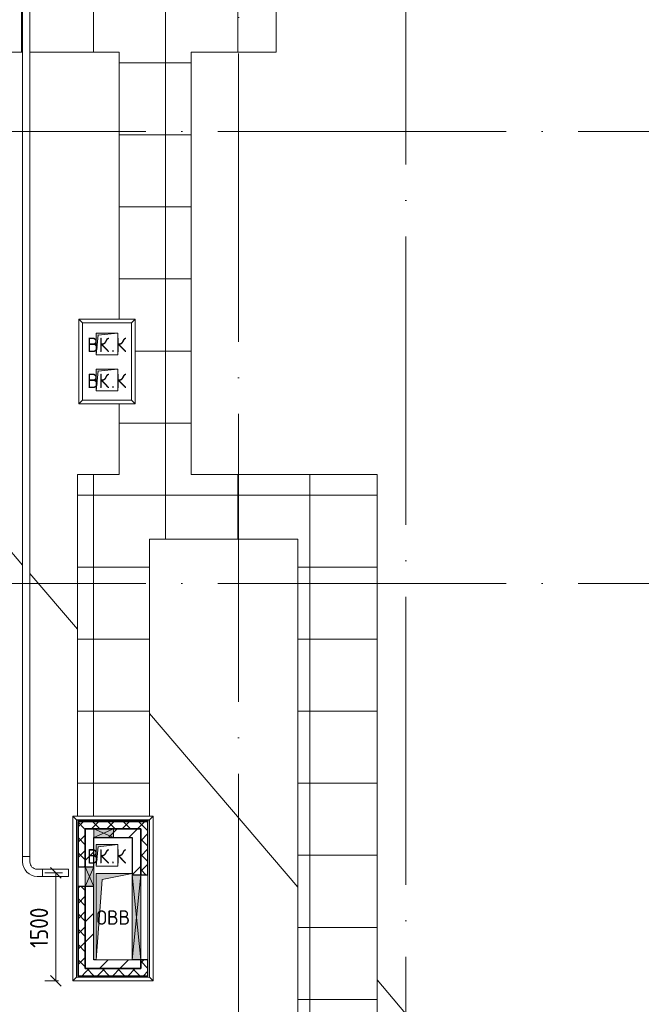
# Model space of a CAD drawing. Header units: millimetres. Extents: x -30540 to 150652, y -11730 to 123410.
# Tile 12 of 113: x -4026 to 4604, y 46933 to 60600. Entities that reach past the tile are written whole.
import ezdxf

# ---------------------------------------------------------------- set-up
doc = ezdxf.new("R2010")
doc.units = ezdxf.units.MM
doc.linetypes.add('ADSK_Линия сетки', pattern=[5000, 4000, -500, 0, -500])
for name, color, linetype, lineweight in [('A-____-____-DIMS', 7, 'Continuous', 9), ('A-____-____-DIMS-200', 7, 'Continuous', 9), ('A-____-NOTE-TEXT', 7, 'Continuous', 18), ('A-FLOR-____-OTLN', 7, 'Continuous', 18), ('A-GENM-____-OTLN', 7, 'Continuous', 18), ('A-GLAZ-____-MCUT', 7, 'Continuous', 9), ('A-GLAZ-____-OTLN', 7, 'Continuous', 18), ('A-ROOF-____-OTLN', 7, 'Continuous', 18), ('A-ROOF-____-PATT', 7, 'Continuous', 18), ('A-WALL-____-MCUT', 7, 'Continuous', 40), ('A-WALL-____-OTLN', 7, 'Continuous', 18), ('A-WALL-____-PATT', 7, 'Continuous', 40), ('E-CABL-TRAY-OTLN', 7, 'Continuous', 18), ('I-WALL-____-MCUT', 7, 'Continuous', 40), ('I-WALL-____-OTLN', 7, 'Continuous', 18), ('M-EQPM-____-OTLN', 7, 'Continuous', 18), ('S-GRID-____-OTLN', 7, 'Continuous', 9)]:
    doc.layers.add(name, color=color, linetype=linetype, lineweight=lineweight)
doc.styles.add('GOST Common', font='GOST_Common.ttf', dxfattribs={"height": 200})
doc.styles.add('GOST Common_2', font='GOST_Common.ttf', dxfattribs={"width": 0.9, "height": 250})
doc.dimstyles.new('ГОСТ_2_5_мм2', dxfattribs={"dimscale": 304.8, "dimtxt": 251.428749, "dimasz": 0.492126, "dimexe": 0.492126, "dimexo": 0.656168, "dimgap": 0.098425, "dimtad": 1, "dimdec": 0, "dimdsep": 46, "dimtxsty": 'GOST Common_2', "dimblk1": 'OBLIQUE', "dimblk2": 'OBLIQUE', "dimsah": 1, "dimcen": 0.09, "dimazin": 2, "dimtfac": 1, "dimtdec": 4, "dimtix": 1, "dimtmove": 0, "dimatfit": 3, "dimfxl": 1, "dimtvp": 1, "dimtolj": 1, "dimtzin": 0, "dimarcsym": 2})
pattern_1 = [(45, (0, 0), (-424.264, 424.264), []), (45, (0, 282.8), (-424.264, 424.264), [])]
pattern_2 = [(45, (0, 0), (-106.066, 106.066), []), (135, (0, 0), (-106.066, -106.066), [])]

# ---------------------------------------------------------------- blocks, each defined once
blk = doc.blocks.new('АР_Канал вертикальный прямоугольный - ОВВ-7292993-Кровля ЭЛ')
at = {"layer": 'M-EQPM-____-OTLN', "lineweight": 13, "true_color": 0xe2e2e2}
blk.add_hatch(color=254, dxfattribs=at).paths.add_polyline_path([(-250, -600), (-165, 515), (250, 600), (-250, 600), (-250, 192)])
at = {"layer": 'M-EQPM-____-OTLN', "color": 253, "lineweight": 13, "true_color": 0xaaaaaa}
for p, q in [((250, 600), (-250, 600)), ((-250, 600), (-250, -600)), ((250, 600), (-250, 600)), ((-250, 600), (-250, -600)), ((-250, -600), (-250, 600)), ((-250, 600), (250, 600)), ((-165, 515), (250, 600)), ((-165, 515), (250, 600)), ((250, 580), (250, 600)), ((250, 600), (250, 580)), ((250, -600), (250, 580)), ((250, 580), (250, -600)), ((-250, -600), (-165, 515)), ((-250, -600), (-165, 515)), ((-250, -600), (250, -600)), ((250, -600), (-250, -600))]:
    blk.add_line(p, q, dxfattribs=at)
blk = doc.blocks.new('АР_Канал вертикальный прямоугольный - ВК_К-7548682-Кровля ЭЛ')
at = {"layer": 'M-EQPM-____-OTLN', "lineweight": 13, "true_color": 0xe2e2e2}
blk.add_hatch(color=254, dxfattribs=at).paths.add_polyline_path([(-150, -150), (-120, 120), (150, 150), (-150, 150)])
at = {"layer": 'M-EQPM-____-OTLN', "color": 253, "lineweight": 13, "true_color": 0xaaaaaa}
for p, q in [((150, 150), (-150, 150)), ((-150, 150), (-150, -150)), ((150, 150), (-150, 150)), ((-150, 150), (-150, -150)), ((-150, -150), (-150, 150)), ((-150, 150), (150, 150)), ((-120, 120), (150, 150)), ((-120, 120), (150, 150)), ((150, -150), (150, 150)), ((150, 150), (150, -150)), ((-150, -150), (-120, 120)), ((-150, -150), (-120, 120)), ((-150, -150), (150, -150)), ((150, -150), (-150, -150))]:
    blk.add_line(p, q, dxfattribs=at)
blk = doc.blocks.new('АР_Отверстие прямоугольное - ОВВ-7463286-Кровля ЭЛ')
at = {"layer": 'A-GLAZ-____-OTLN', "lineweight": 13, "true_color": 0xf0f0f0}
blk.add_hatch(color=7, dxfattribs=at).paths.add_polyline_path([(715, 60), (-465, 60), (-465, -60), (715, -60)])
at = {"layer": 'A-GLAZ-____-MCUT', "color": 253, "lineweight": 15, "true_color": 0xaaaaaa}
for p, q in [((-465, 60), (-465, -60)), ((715, 60), (715, -60))]:
    blk.add_line(p, q, dxfattribs=at)
at = {"layer": 'A-GLAZ-____-OTLN', "color": 253, "lineweight": 5, "true_color": 0xaaaaaa}
for p, q in [((715, 60), (-465, -60)), ((-465, 60), (715, -60))]:
    blk.add_line(p, q, dxfattribs=at)
at = {"layer": 'A-GLAZ-____-OTLN', "color": 253, "lineweight": 13, "true_color": 0xaaaaaa}
for p, q in [((715, 60), (-465, 60)), ((-465, 60), (-465, -60)), ((715, -60), (715, 60)), ((-465, -60), (715, -60))]:
    blk.add_line(p, q, dxfattribs=at)
blk = doc.blocks.new('АР_Отверстие прямоугольное - ОВВ-7976082-Кровля ЭЛ')
at = {"layer": 'A-GLAZ-____-OTLN', "lineweight": 13, "true_color": 0xf0f0f0}
blk.add_hatch(color=7, dxfattribs=at).paths.add_polyline_path([(-10, 60), (-10, -60), (260, -60), (260, 60)])
at = {"layer": 'A-GLAZ-____-MCUT', "color": 253, "lineweight": 15, "true_color": 0xaaaaaa}
for p, q in [((-10, 60), (-10, -60)), ((260, 60), (260, -60))]:
    blk.add_line(p, q, dxfattribs=at)
at = {"layer": 'A-GLAZ-____-OTLN', "color": 253, "lineweight": 5, "true_color": 0xaaaaaa}
for p, q in [((260, 60), (-10, -60)), ((-10, 60), (260, -60))]:
    blk.add_line(p, q, dxfattribs=at)
at = {"layer": 'A-GLAZ-____-OTLN', "color": 253, "lineweight": 13, "true_color": 0xaaaaaa}
for p, q in [((260, 60), (-10, 60)), ((-10, 60), (-10, -60)), ((260, -60), (260, 60)), ((-10, -60), (260, -60))]:
    blk.add_line(p, q, dxfattribs=at)
blk = doc.blocks.new('АР_Отверстие прямоугольное - ВК-8884799-Кровля ЭЛ')
at = {"layer": 'A-GLAZ-____-OTLN', "lineweight": 13, "true_color": 0xf0f0f0}
blk.add_hatch(color=7, dxfattribs=at).paths.add_polyline_path([(197, 60), (-10, 60), (-10, -60), (260, -60), (260, 60)])
at = {"layer": 'A-GLAZ-____-MCUT', "color": 253, "lineweight": 15, "true_color": 0xaaaaaa}
for p, q in [((-10, 60), (-10, -60)), ((260, 60), (260, -60))]:
    blk.add_line(p, q, dxfattribs=at)
at = {"layer": 'A-GLAZ-____-OTLN', "color": 253, "lineweight": 5, "true_color": 0xaaaaaa}
for p, q in [((260, 60), (-10, -60)), ((-10, 60), (260, -60))]:
    blk.add_line(p, q, dxfattribs=at)
at = {"layer": 'A-GLAZ-____-OTLN', "color": 253, "lineweight": 13, "true_color": 0xaaaaaa}
for p, q in [((260, 60), (-10, 60)), ((-10, 60), (-10, -60)), ((260, -60), (260, 60)), ((-10, -60), (260, -60))]:
    blk.add_line(p, q, dxfattribs=at)
blk = doc.blocks.new('_GM_Dt-St-D_Фартук гнутый из оцинкованной стали_Пристенный_Тип 1__c-верхняя кромка с отгибом_ - ФС-1_3_50х70У100-1_5_t__RAL7016-8061170-Кровля ЭЛ')
at = {"layer": 'A-GENM-____-OTLN', "color": 253, "lineweight": 13, "true_color": 0xaaaaaa}
for p, q in [((0, 50), (1113, 50)), ((50, 0), (0, 50)), ((50, 0), (1063, 0)), ((50, 0), (50, -1.5)), ((1113, 50), (1063, 0)), ((1063, -1.5), (1063, 0))]:
    blk.add_line(p, q, dxfattribs=at)
blk = doc.blocks.new('_GM_Dt-St-D_Фартук гнутый из оцинкованной стали_Пристенный_Тип 1__c-верхняя кромка с отгибом_ - ФС-1_3_50х70У100-1_5_t__RAL7016-8064525-Кровля ЭЛ')
at = {"layer": 'A-GENM-____-OTLN', "color": 253, "lineweight": 13, "true_color": 0xaaaaaa}
for p, q in [((0, 50), (2283, 50)), ((50, 0), (0, 50)), ((50, 0), (2233, 0)), ((50, 0), (50, -1.5)), ((2283, 50), (2233, 0)), ((2233, -1.5), (2233, 0)), ((71.5, -1.5), (2233, -1.5))]:
    blk.add_line(p, q, dxfattribs=at)
blk = doc.blocks.new('_GM_Dt-St-D_Фартук гнутый из оцинкованной стали_Пристенный_Тип 1__c-верхняя кромка с отгибом_ - ФС-1_3_50х70У100-1_5_t__RAL7016-V15-Кровля ЭЛ')
at = {"layer": 'A-GENM-____-OTLN', "color": 253, "lineweight": 13, "true_color": 0xaaaaaa}
for p, q in [((50, 1.5), (50, 0)), ((2233, 0), (50, 0)), ((2233, 1.5), (71.5, 1.5)), ((2233, 0), (2233, 1.5)), ((2233, 0), (2283, -50)), ((0, -50), (50, 0)), ((2283, -50), (0, -50))]:
    blk.add_line(p, q, dxfattribs=at)
blk = doc.blocks.new('_GM_Dt-St-D_Фартук гнутый из оцинкованной стали_Пристенный_Тип 1__c-верхняя кромка с отгибом_ - ФС-1_3_50х70У100-1_5_t__RAL7016-V31-Кровля ЭЛ')
at = {"layer": 'A-GENM-____-OTLN', "color": 253, "lineweight": 13, "true_color": 0xaaaaaa}
for p, q in [((0, -50), (50, 0)), ((50, 1), (50, 0)), ((1063, 1), (50, 1)), ((1063, 0), (50, 0)), ((1063, 0), (1063, 1)), ((1113, -50), (0, -50)), ((1063, 0), (1113, -50))]:
    blk.add_line(p, q, dxfattribs=at)
blk = doc.blocks.new('_GM_Dt-St-D_Фартук гнутый из оцинкованной стали_Пристенный_Тип 1__c-верхняя кромка с отгибом_ - ФС-1_3_50х70У100-1_5_t__RAL7016-8558131-Кровля ЭЛ')
at = {"layer": 'A-GENM-____-OTLN', "color": 253, "lineweight": 13, "true_color": 0xaaaaaa}
for p, q in [((0, -50), (50, 0)), ((50, 1.5), (50, 0)), ((1123, 0), (50, 0)), ((1123, 0), (1123, 1.5)), ((1123, 0), (1173, -50)), ((1173, -50), (0, -50))]:
    blk.add_line(p, q, dxfattribs=at)
blk = doc.blocks.new('_GM_Dt-St-D_Фартук гнутый из оцинкованной стали_Пристенный_Тип 1__c-верхняя кромка с отгибом_ - ФС-1_3_50х70У100-1_5_t__RAL7016-8557989-Кровля ЭЛ')
at = {"layer": 'A-GENM-____-OTLN', "color": 253, "lineweight": 13, "true_color": 0xaaaaaa}
for p, q in [((0, 50), (783, 50)), ((50, 0), (0, 50)), ((50, 0), (733, 0)), ((50, 0), (50, -1)), ((783, 50), (733, 0)), ((733, -1), (733, 0))]:
    blk.add_line(p, q, dxfattribs=at)
blk = doc.blocks.new('_GM_Dt-St-D_Фартук гнутый из оцинкованной стали_Пристенный_Тип 1__c-верхняя кромка с отгибом_ - ФС-1_3_50х70У100-1_5_t__RAL7016-8376490-Кровля ЭЛ')
at = {"layer": 'A-GENM-____-OTLN', "color": 253, "lineweight": 13, "true_color": 0xaaaaaa}
for p, q in [((0, 50), (1173, 50)), ((50, 0), (0, 50)), ((50, 0), (1123, 0)), ((50, 0), (50, -1.5)), ((1173, 50), (1123, 0)), ((1123, -1.5), (1123, 0))]:
    blk.add_line(p, q, dxfattribs=at)
blk = doc.blocks.new('Наметкина 10_РД_АР_К1_отсоединено_rvt-1-Кровля ЭЛ')
at = {"layer": 'A-ROOF-____-PATT', "lineweight": 5, "true_color": 0xd2d2d2}
h = blk.add_hatch(dxfattribs=at)
h.set_pattern_fill('FP_6', color=254, style=0, pattern_type=2)
h.set_pattern_definition([(0, (0, 0), (0, 1000), []), (90, (0, 0), (-1000, 6e-14), [])])
h.paths.add_polyline_path([(-4929, 32164), (8725, 32164), (8725, 43350), (935, 43350), (935, 54289), (-1645, 54289), (-1645, 60150), (-465, 60150), (-465, 69650), (1014, 69650), (1012, 81279), (-1636, 81279), (-1636, 86642), (-565, 86642), (-565, 91950), (655, 91950), (655, 88074), (1555, 88074), (1555, 91850), (4135, 91850), (4135, 88074), (5035, 88074), (5035, 92950), (-11845, 92950), (-11845, 87234), (-10945, 87234), (-10945, 91950), (-8945, 91950), (-8945, 89950), (-8965, 89950), (-8965, 81980), (-13265, 81980), (-13265, 80980), (-7965, 80980), (-7965, 86374), (-6115, 86374), (-6115, 91950), (-1665, 91950), (-1665, 87470), (-2465, 87470), (-2465, 85540), (-4939, 85540), (-4939, 83314), (-4582, 83520), (-4577, 83511), (-4939, 83302), (-4939, 83172), (-3444, 83172), (-4032, 83511), (-4027, 83520), (-3424, 83172), (-2708, 83170), (-2708, 79972), (114, 79972), (114, 79650), (135, 79650), (135, 79350), (114, 79350), (114, 72890), (-2635, 72890), (-2635, 77050), (-12365, 77050), (-12365, 60150), (-3985, 60150), (-3985, 61050), (-11465, 61050), (-11465, 66650), (-10006, 66650), (-10006, 67500), (-9906, 67500), (-9906, 66650), (-8065, 66650), (-8065, 71650), (-8965, 71650), (-8965, 67650), (-11465, 67650), (-11465, 76050), (-3635, 76050), (-3635, 71890), (-1465, 71890), (-1465, 61050), (-3885, 61050), (-3885, 60150), (-2645, 60150), (-2645, 56442), (-2423, 56440), (-2423, 55269), (-2645, 55269), (-2645, 54289), (-3225, 54289), (-3224, 49542), (-2225, 49542), (-2225, 53389), (-165, 53389), (-165, 43954), (-5125, 43954), (-5123, 43432), (-5073, 43432), (-5073, 41669), (-5125, 41669), (-5125, 40650), (-3750, 40650), (-3750, 42500), (-3326, 42500), (-3305, 42522), (5457, 42522), (5457, 42500), (7825, 42500), (7825, 33064), (-5615, 33064), (-5615, 35439), (-2115, 35439), (-2115, 36339), (-6515, 36339), (-6515, 33064), (-11465, 33064), (-11465, 38677), (-8115, 38677), (-8115, 39950), (-11065, 39950), (-11063, 41950), (-8115, 41949), (-8115, 46109), (-5125, 46109), (-5125, 43980), (-4215, 43980), (-4215, 47209), (-6206, 47209), (-6206, 47964), (-9015, 47964), (-9016, 42949), (-11465, 42949), (-11465, 55136), (-12365, 55136), (-12365, 32164)])
at = {"layer": 'A-WALL-____-PATT', "lineweight": 5, "true_color": 0xaaaaaa}
h = blk.add_hatch(dxfattribs=at)
h.set_pattern_fill('FP_8', color=253, style=0, pattern_type=2)
h.set_pattern_definition([(0, (0, 0), (406.4, 101.6), [6.706, -298.094, 6.706, -298.094, -1625.6]), (0, (0, 0), (406.4, 101.6), [-609.6, 6.706, -602.894, 6.706, -298.094, -711.2]), (0, (0, 0), (406.4, 101.6), [-1524, 6.706, -196.494, 6.706, -501.294]), (120, (152.4, 50.8), (-291.18818, 301.15272), [6.706, -298.094, 6.706, -298.094, -1625.6]), (120, (152.4, 50.8), (-291.18818, 301.15272), [-609.6, 6.706, -602.894, 6.706, -298.094, -711.2]), (120, (152.4, 50.8), (-291.18818, 301.15272), [-1524, 6.706, -196.494, 6.706, -501.294]), (240, (203.2, 254), (-115.21182, -402.75272), [6.706, -298.094, 6.706, -298.094, -1625.6]), (240, (203.2, 254), (-115.21182, -402.75272), [-609.6, 6.706, -602.894, 6.706, -298.094, -711.2]), (240, (203.2, 254), (-115.21182, -402.75272), [-1524, 6.706, -196.494, 6.706, -501.294])])
h.paths.add_polyline_path([(-2225, 49470), (-2225, 49490), (-3235, 49490), (-3235, 49470), (-2245, 49470)])
h = blk.add_hatch(dxfattribs=at)
h.set_pattern_fill('FP_3', color=253, style=0, pattern_type=2)
h.set_pattern_definition(pattern_2)
h.paths.add_polyline_path([(-2345, 49370), (-2245, 49370), (-2245, 49470), (-3215, 49470), (-3215, 49370), (-2725, 49370)])
h = blk.add_hatch(dxfattribs=at)
h.set_pattern_fill('FP_3', color=253, style=0, pattern_type=2)
h.set_pattern_definition(pattern_2)
h.paths.add_polyline_path([(-3215, 47330), (-3115, 47330), (-3115, 48570), (-3215, 48570), (-3215, 48342)])
h.paths.add_polyline_path([(-3215, 48840), (-3115, 48840), (-3115, 49370), (-3215, 49370), (-3215, 49065)])
h = blk.add_hatch(dxfattribs=at)
h.set_pattern_fill('FP_2', color=253, style=0, pattern_type=2)
h.set_pattern_definition(pattern_1)
h.paths.add_polyline_path([(-3115, 47430), (-2995, 47430), (-2995, 48570), (-3115, 48570), (-3115, 48342)])
h.paths.add_polyline_path([(-3115, 48840), (-2995, 48840), (-2995, 49370), (-3115, 49370), (-3115, 49065)])
h = blk.add_hatch(dxfattribs=at)
h.set_pattern_fill('FP_2', color=253, style=0, pattern_type=2)
h.set_pattern_definition(pattern_1)
h.paths.add_polyline_path([(-2465, 49250), (-2465, 49370), (-2995, 49370), (-2995, 49250), (-2725, 49250)])
h = blk.add_hatch(dxfattribs=at)
h.set_pattern_fill('FP_2', color=253, style=0, pattern_type=2)
h.set_pattern_definition(pattern_1)
h.paths.add_polyline_path([(-2345, 47430), (-2345, 47550), (-2465, 47550), (-2465, 47430)])
h.paths.add_polyline_path([(-2345, 48730), (-2345, 49370), (-2465, 49370), (-2465, 48730)])
h = blk.add_hatch(dxfattribs=at)
h.set_pattern_fill('FP_3', color=253, style=0, pattern_type=2)
h.set_pattern_definition(pattern_2)
h.paths.add_polyline_path([(-2245, 47330), (-2245, 47550), (-2345, 47550), (-2345, 47330)])
h.paths.add_polyline_path([(-2245, 48730), (-2245, 49370), (-2345, 49370), (-2345, 48730)])
h = blk.add_hatch(dxfattribs=at)
h.set_pattern_fill('FP_3', color=253, style=0, pattern_type=2)
h.set_pattern_definition(pattern_2)
h.paths.add_polyline_path([(-3115, 47330), (-2345, 47330), (-2345, 47430), (-3115, 47430)])
h = blk.add_hatch(dxfattribs=at)
h.set_pattern_fill('FP_2', color=253, style=0, pattern_type=2)
h.set_pattern_definition(pattern_1)
h.paths.add_polyline_path([(-2465, 47430), (-2465, 47550), (-2995, 47550), (-2995, 47430), (-2880, 47430)])
at = {"layer": 'A-FLOR-____-OTLN', "color": 253, "lineweight": 13, "true_color": 0xaaaaaa}
for p, q in [((-3155, 56390), (-3155, 55320)), ((-2475, 56390), (-3155, 56390)), ((-2475, 55320), (-2475, 56390)), ((-3155, 55320), (-2475, 55320))]:
    blk.add_line(p, q, dxfattribs=at)
at = {"layer": 'A-ROOF-____-OTLN', "color": 253, "lineweight": 13, "true_color": 0xaaaaaa}
for p, q in [((-465, 60150), (-465, 69650)), ((-12365, 60150), (-3985, 60150)), ((-3885, 60150), (-2645, 60150)), ((-2645, 60150), (-2645, 56442)), ((-1645, 54289), (-1645, 60150)), ((-1645, 60150), (-465, 60150)), ((-2645, 55269), (-2645, 54289)), ((-2645, 54289), (-3225, 54289)), ((-3225, 54289), (-3225, 49542)), ((935, 54289), (-1645, 54289)), ((935, 43350), (935, 54289)), ((-3985, 53030), (-4258, 53350)), ((-2225, 49542), (-2225, 53389)), ((-2225, 53389), (-165, 53389)), ((-165, 53389), (-165, 43954)), ((-3225, 52140), (-3885, 52913)), ((-165, 48558), (-2225, 50970)), ((4284, 43350), (935, 47270))]:
    blk.add_line(p, q, dxfattribs=at)
at = {"layer": 'A-WALL-____-MCUT', "color": 253, "lineweight": 30, "true_color": 0xaaaaaa}
for p, q in [((-2995, 49490), (-3235, 49490)), ((-3235, 49490), (-3235, 49470)), ((-2725, 49490), (-2995, 49490)), ((-2225, 49490), (-2725, 49490)), ((-2225, 49470), (-2225, 49490)), ((-2995, 49470), (-3215, 49470)), ((-3215, 49470), (-3215, 49370)), ((-3215, 49470), (-2995, 49470)), ((-3215, 49370), (-3215, 48840)), ((-3115, 49370), (-2995, 49370)), ((-3115, 48840), (-3115, 49370)), ((-2725, 49470), (-2995, 49470)), ((-2995, 49470), (-2725, 49470)), ((-2995, 49370), (-2725, 49370)), ((-2245, 49470), (-2725, 49470)), ((-2725, 49470), (-2245, 49470)), ((-2725, 49370), (-2345, 49370)), ((-2345, 49370), (-2345, 48730)), ((-2245, 49370), (-2245, 49470)), ((-2245, 48730), (-2245, 49370)), ((-3215, 48840), (-3115, 48840)), ((-2345, 48730), (-2245, 48730)), ((-3215, 48570), (-3215, 47330)), ((-3115, 48570), (-3215, 48570)), ((-3115, 47430), (-3115, 48570)), ((-2345, 47430), (-3115, 47430)), ((-2245, 47550), (-2345, 47550)), ((-2345, 47550), (-2345, 47430)), ((-2245, 47330), (-2245, 47550)), ((-3215, 47330), (-3115, 47330)), ((-3115, 47330), (-2345, 47330)), ((-2345, 47330), (-2245, 47330))]:
    blk.add_line(p, q, dxfattribs=at)
at = {"layer": 'A-WALL-____-OTLN', "color": 253, "lineweight": 13, "true_color": 0xaaaaaa}
for p, q in [((-3215, 48570), (-3215, 48840)), ((-3115, 48840), (-3115, 48570)), ((-2345, 48730), (-2245, 48730)), ((-2345, 47550), (-2345, 48730)), ((-2245, 48730), (-2245, 47550)), ((-2345, 47550), (-2245, 47550))]:
    blk.add_line(p, q, dxfattribs=at)
at = {"layer": 'I-WALL-____-MCUT', "color": 253, "lineweight": 30, "true_color": 0xaaaaaa}
for p, q in [((-3115, 49370), (-3115, 48840)), ((-2995, 49370), (-3115, 49370)), ((-2725, 49370), (-2995, 49370)), ((-2465, 49370), (-2725, 49370)), ((-2345, 49370), (-2465, 49370)), ((-2345, 48730), (-2345, 49370)), ((-2995, 49250), (-2725, 49250)), ((-2995, 48840), (-2995, 49250)), ((-2725, 49250), (-2465, 49250)), ((-2465, 49250), (-2465, 48750)), ((-3115, 48840), (-2995, 48840)), ((-2465, 48730), (-2345, 48730)), ((-3115, 48570), (-3115, 47430)), ((-2995, 48570), (-3115, 48570)), ((-2995, 47550), (-2995, 48570)), ((-3115, 47430), (-2995, 47430)), ((-2965, 47550), (-2995, 47550)), ((-2995, 47430), (-2465, 47430)), ((-2345, 47550), (-2465, 47550)), ((-2465, 47430), (-2345, 47430)), ((-2345, 47430), (-2345, 47550))]:
    blk.add_line(p, q, dxfattribs=at)
at = {"layer": 'I-WALL-____-OTLN', "color": 253, "lineweight": 13, "true_color": 0xaaaaaa}
for p, q in [((-3115, 48570), (-3115, 48840)), ((-2995, 48840), (-2995, 48570)), ((-2345, 48730), (-2465, 48730)), ((-2345, 48730), (-2345, 47550)), ((-2465, 47550), (-2345, 47550))]:
    blk.add_line(p, q, dxfattribs=at)
at = {"layer": 'A-GENM-____-OTLN', "color": 254, "lineweight": 13, "true_color": 0xd4d4d4}
for name, p in [('_GM_Dt-St-D_Фартук гнутый из оцинкованной стали_Пристенный_Тип 1__c-верхняя кромка с отгибом_ - ФС-1_3_50х70У100-1_5_t__RAL7016-8557989-Кровля ЭЛ', (-3206, 56392)), ('_GM_Dt-St-D_Фартук гнутый из оцинкованной стали_Пристенный_Тип 1__c-верхняя кромка с отгибом_ - ФС-1_3_50х70У100-1_5_t__RAL7016-8061170-Кровля ЭЛ', (-3286, 49492)), ('_GM_Dt-St-D_Фартук гнутый из оцинкованной стали_Пристенный_Тип 1__c-верхняя кромка с отгибом_ - ФС-1_3_50х70У100-1_5_t__RAL7016-V31-Кровля ЭЛ', (-3286, 47309))]:
    blk.add_blockref(name, p, dxfattribs=at)
for name, p, rotation in [('_GM_Dt-St-D_Фартук гнутый из оцинкованной стали_Пристенный_Тип 1__c-верхняя кромка с отгибом_ - ФС-1_3_50х70У100-1_5_t__RAL7016-8376490-Кровля ЭЛ', (-3156, 55269), 90.0000000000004), ('_GM_Dt-St-D_Фартук гнутый из оцинкованной стали_Пристенный_Тип 1__c-верхняя кромка с отгибом_ - ФС-1_3_50х70У100-1_5_t__RAL7016-8558131-Кровля ЭЛ', (-2473, 55269), 89.99999999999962), ('_GM_Dt-St-D_Фартук гнутый из оцинкованной стали_Пристенный_Тип 1__c-верхняя кромка с отгибом_ - ФС-1_3_50х70У100-1_5_t__RAL7016-8557989-Кровля ЭЛ', (-2423, 55319), 180), ('_GM_Dt-St-D_Фартук гнутый из оцинкованной стали_Пристенный_Тип 1__c-верхняя кромка с отгибом_ - ФС-1_3_50х70У100-1_5_t__RAL7016-V15-Кровля ЭЛ', (-3236, 49542), 269.9999999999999), ('_GM_Dt-St-D_Фартук гнутый из оцинкованной стали_Пристенный_Тип 1__c-верхняя кромка с отгибом_ - ФС-1_3_50х70У100-1_5_t__RAL7016-8064525-Кровля ЭЛ', (-2223, 49542), 270.0000000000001)]:
    blk.add_blockref(name, p, dxfattribs=dict(at, rotation=rotation))
at = {"layer": 'A-GLAZ-____-OTLN', "color": 254, "lineweight": 13, "true_color": 0xd4d4d4}
for name, p, rotation in [('АР_Отверстие прямоугольное - ВК-8884799-Кровля ЭЛ', (-2735, 49310), 180), ('АР_Отверстие прямоугольное - ОВВ-7976082-Кровля ЭЛ', (-3055, 48830), 269.9999999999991), ('АР_Отверстие прямоугольное - ОВВ-7463286-Кровля ЭЛ', (-2405, 48015), 89.99999999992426)]:
    blk.add_blockref(name, p, dxfattribs=dict(at, rotation=rotation))
at = {"layer": 'M-EQPM-____-OTLN', "color": 254, "lineweight": 13, "true_color": 0xd4d4d4}
for name, p in [('АР_Канал вертикальный прямоугольный - ВК_К-7548682-Кровля ЭЛ', (-2815, 56100)), ('АР_Канал вертикальный прямоугольный - ВК_К-7548682-Кровля ЭЛ', (-2815, 55600)), ('АР_Канал вертикальный прямоугольный - ВК_К-7548682-Кровля ЭЛ', (-2815, 49000)), ('АР_Канал вертикальный прямоугольный - ОВВ-7292993-Кровля ЭЛ', (-2715, 48150))]:
    blk.add_blockref(name, p, dxfattribs=at)
at = {"layer": 'A-____-NOTE-TEXT', "color": 253, "lineweight": 5, "true_color": 0xaaaaaa, "char_height": 200, "attachment_point": 1, "style": 'GOST Common'}
for s, insert, width in [('ВК', (-3090, 56187), 400.84), ('\\fGOST Common|b0|i0|c204|p34|;К', (-2693, 56187), 192.4), ('\\fGOST Common|b0|i0|c204|p34|;.', (-2759, 56187), 80.17), ('ВК', (-3090, 55687), 400.84), ('\\fGOST Common|b0|i0|c204|p34|;К', (-2693, 55687), 192.4), ('\\fGOST Common|b0|i0|c204|p34|;.', (-2759, 55687), 80.17), ('ВК', (-3090, 49087), 400.84), ('\\fGOST Common|b0|i0|c204|p34|;К', (-2693, 49087), 192.4), ('\\fGOST Common|b0|i0|c204|p34|;.', (-2759, 49087), 80.17), ('ОВВ', (-2963, 48237), 609.28)]:
    blk.add_mtext(s, dxfattribs=dict(at, insert=insert, width=width))
blk = doc.blocks.new('M_Горизонтальный изгиб-колено для канального - Стандартное-1473406-Кровля ЭЛ')
at = {"layer": 'E-CABL-TRAY-OTLN', "color": 1, "true_color": 0xff0000}
for p, q in [((50, 225), (-50, 225)), ((-50, 225), (-50, 150)), ((50, 150), (50, 225)), ((-225, -50), (-225, 50)), ((-225, 50), (-150, 50)), ((-150, -50), (-225, -50))]:
    blk.add_line(p, q, dxfattribs=at)
for radius, end in [(200, 360), (100, 0)]:
    blk.add_arc((-150, 150), radius, 270, end, dxfattribs=at)
blk = doc.blocks.new('DIMBLOCK5-Кровля ЭЛ')
at = {"layer": 'A-____-____-DIMS-200'}
for p, q in [((-3525, 48758), (-3600, 48833)), ((-3431, 48758), (-3675, 48758)), ((-3525, 47259), (-3525, 48758)), ((-3525, 48758), (-3450, 48683)), ((-3525, 48758), (-3431, 48758)), ((-3525, 47259), (-3600, 47334)), ((-3486, 47259), (-3675, 47259)), ((-3525, 47259), (-3450, 47184)), ((-3525, 47259), (-3486, 47259))]:
    blk.add_line(p, q, dxfattribs=at)
at = {"layer": 'A-____-____-DIMS-200', "color": 0, "insert": (-3882, 47717), "char_height": 250, "width": 700.59, "attachment_point": 1, "rotation": 90, "line_spacing_factor": 1.022761, "style": 'GOST Common_2'}
blk.add_mtext('1500', dxfattribs=at)
blk = doc.blocks.new('_Oblique')
at = {"color": 0, "linetype": 'ByBlock', "lineweight": -2}
blk.add_line((-0.5, -0.5), (0.5, 0.5), dxfattribs=at)

msp = doc.modelspace()

# ---------------------------------------------------------------- linework, layer by layer
at = {"layer": 'E-CABL-TRAY-OTLN', "color": 1, "true_color": 0xff0000}
for p, q in [((-3984.5, 61383.8), (-3984.5, 48983.4)), ((-3884.5, 61383.8), (-3884.5, 48983.4)), ((-3884.5, 48983.4), (-3984.5, 48983.4)), ((-3709.5, 48708.4), (-3709.5, 48808.4)), ((-3346.5, 48808.4), (-3709.5, 48808.4)), ((-3346.5, 48808.4), (-3346.5, 48708.4)), ((-3346.5, 48708.4), (-3709.5, 48708.4))]:
    msp.add_line(p, q, dxfattribs=at)
at = {"layer": 'S-GRID-____-OTLN', "color": 253, "linetype": 'ADSK_Линия сетки', "true_color": 0xaaaaaa}
for p, q in [((-989.7, 26129.3), (-989.7, 98105.9)), ((1335.3, 23589.3), (1335.3, 98105.9)), ((17726.8, 59050), (-28904.3, 59050)), ((17726.8, 52775), (-28904.3, 52775))]:
    msp.add_line(p, q, dxfattribs=at)

# ---------------------------------------------------------------- block references
at = {"lineweight": 5}
msp.add_blockref('Наметкина 10_РД_АР_К1_отсоединено_rvt-1-Кровля ЭЛ', (0, 0), dxfattribs=at)
at = {"layer": 'E-CABL-TRAY-OTLN', "color": 1, "true_color": 0xff0000, "rotation": 270}
msp.add_blockref('M_Горизонтальный изгиб-колено для канального - Стандартное-1473406-Кровля ЭЛ', (-3934.5, 48758.4), dxfattribs=at)

# ---------------------------------------------------------------- dimensions: what is measured, and where the dimension line sits
at = {"layer": 'A-____-____-DIMS'}
dim = msp.add_linear_dim(base=(-3525.2, 48758.4), p1=(-3286.2, 47258.5), p2=(-3631.3, 48758.4), angle=90, dimstyle='ГОСТ_2_5_мм2', override={"dimpost": '<>', "dimfxl": 1539.107225}, dxfattribs=at)
dim.commit()
dim.dimension.update_dxf_attribs({"geometry": 'DIMBLOCK5-Кровля ЭЛ', "text_midpoint": (-3680.2, 48008.5)})

doc.saveas('drawing.dxf')
